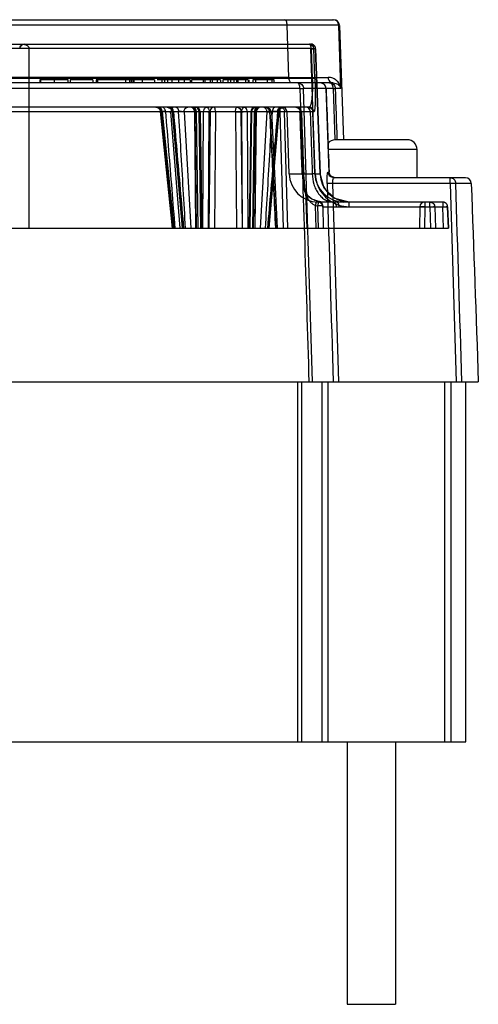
# Model space of a CAD drawing. Header units: millimetres. Extents: x 48 to 370, y 239 to 340.
# Tile 7 of 7: x 323 to 370, y 239 to 340. Entities that reach past the tile are written whole.
import ezdxf

# ---------------------------------------------------------------- set-up
doc = ezdxf.new("R2010")
doc.units = ezdxf.units.MM
doc.header["$LTSCALE"] = 37.523973
doc.layers.get('0').update_dxf_attribs({"linetype": 'CONTINUOUS'})

msp = doc.modelspace()

# ---------------------------------------------------------------- linework, layer by layer
at = {"color": 7}
for p, q in [((63.04, 339.86), (355.26, 339.86)), ((350.5, 339.29), (280.72, 339.29)), ((350.68, 333.93), (350.5, 339.29)), ((355.86, 339.28), (355.8, 339.28)), ((356.01, 332.78), (355.8, 339.28)), ((355.86, 339.28), (356.28, 327.51)), ((276.99, 337.36), (352.91, 337.36)), ((323.48, 337.32), (323.48, 337.36)), ((352.91, 337.36), (352.91, 336.88)), ((352.97, 336.89), (276.95, 336.89)), ((323.95, 318.41), (323.95, 336.88)), ((353.37, 324.01), (352.92, 336.88)), ((352.97, 336.89), (353.07, 333.8)), ((353.41, 336.88), (353.24, 336.88)), ((353.34, 333.79), (353.24, 336.88)), ((353.87, 324.01), (353.41, 336.88)), ((353.41, 336.88), (353.87, 324.01)), ((353.07, 333.8), (277.05, 333.8)), ((355.23, 333.36), (279.31, 333.36)), ((350.68, 333.93), (280.82, 333.93)), ((327.98, 333.66), (325.07, 333.66)), ((325.07, 333.66), (325.07, 333.36)), ((325.15, 333.36), (325.15, 333.66)), ((326.52, 333.66), (326.52, 333.36)), ((327.98, 333.36), (327.98, 333.66)), ((330.52, 333.66), (328.17, 333.66)), ((328.17, 333.66), (328.17, 333.36)), ((330.52, 333.66), (330.52, 333.36)), ((335.55, 333.66), (330.85, 333.66)), ((330.85, 333.66), (330.85, 333.36)), ((330.98, 333.66), (330.98, 333.36)), ((333.88, 333.66), (333.88, 333.36)), ((334.28, 333.66), (334.28, 333.36)), ((334.47, 333.36), (334.47, 333.66)), ((334.61, 333.66), (334.61, 333.36)), ((334.71, 333.36), (334.71, 333.66)), ((334.75, 333.36), (334.75, 333.66)), ((336.86, 333.66), (335.58, 333.66)), ((335.58, 333.66), (335.58, 333.36)), ((336.86, 333.66), (336.86, 333.36)), ((340.5, 333.66), (337.12, 333.66)), ((337.59, 333.66), (337.59, 333.36)), ((337.88, 333.66), (337.88, 333.36)), ((338.19, 333.66), (338.19, 333.36)), ((338.62, 333.66), (338.62, 333.36)), ((339.32, 333.66), (339.32, 333.36)), ((339.9, 333.66), (339.9, 333.36)), ((340.5, 333.66), (340.5, 333.36)), ((340.56, 333.66), (340.55, 333.66)), ((340.56, 333.36), (340.56, 333.66)), ((342.53, 333.66), (340.67, 333.66)), ((340.67, 333.66), (340.67, 333.36)), ((341.84, 333.66), (341.84, 333.36)), ((342.03, 333.66), (342.03, 333.36)), ((343.65, 333.66), (342.57, 333.66)), ((342.57, 333.66), (342.57, 333.36)), ((342.82, 333.36), (342.82, 333.66)), ((343.3, 333.66), (343.3, 333.36)), ((343.65, 333.66), (343.65, 333.36)), ((346.19, 333.66), (343.89, 333.66)), ((343.89, 333.66), (343.89, 333.36)), ((344.38, 333.66), (344.38, 333.36)), ((344.67, 333.66), (344.67, 333.36)), ((345.02, 333.66), (345.02, 333.36)), ((345.29, 333.66), (345.29, 333.36)), ((345.44, 333.36), (345.44, 333.66)), ((346.49, 333.66), (346.2, 333.66)), ((346.2, 333.66), (346.2, 333.36)), ((346.49, 333.66), (346.49, 333.36)), ((346.57, 333.66), (346.57, 333.66)), ((346.57, 333.36), (346.57, 333.66)), ((348.42, 333.66), (346.97, 333.66)), ((346.97, 333.66), (346.97, 333.36)), ((347.25, 333.66), (347.25, 333.36)), ((348.42, 333.66), (348.42, 333.36)), ((349.14, 333.66), (348.45, 333.66)), ((348.91, 333.66), (348.91, 333.36)), ((349.14, 333.36), (349.14, 333.66)), ((355.23, 333.36), (355.51, 333.31)), ((351.8, 332.78), (279.31, 332.78)), ((355.24, 332.78), (352.17, 332.78)), ((353.1, 302.61), (352.17, 332.78)), ((354.5, 332.78), (354.49, 332.78)), ((354.81, 324.19), (354.5, 332.78)), ((355.23, 332.78), (355.41, 327.51)), ((356.01, 332.78), (355.46, 332.78)), ((352.73, 330.86), (280.13, 330.86)), ((349.74, 330.37), (280.13, 330.38)), ((338.7, 318.41), (337.47, 330.41)), ((337.98, 330.42), (337.55, 330.42)), ((337.63, 330.37), (338.85, 318.41)), ((339.5, 318.41), (338.54, 330.37)), ((338.66, 330.4), (339.69, 318.41)), ((339.78, 318.41), (338.75, 330.37)), ((338.79, 330.42), (339.33, 330.42)), ((339.89, 330.37), (340.6, 318.41)), ((341.09, 318.41), (340.99, 330.36)), ((341, 330.37), (341.15, 318.41)), ((341.15, 330.36), (341.32, 318.41)), ((341.35, 318.41), (341.18, 330.37)), ((341.61, 318.41), (341.43, 330.37)), ((341.64, 318.41), (341.46, 330.36)), ((341.54, 330.37), (341.73, 318.41)), ((341.81, 318.41), (341.9, 330.37)), ((342.41, 318.41), (342.48, 330.36)), ((342.56, 330.37), (342.44, 318.41)), ((343.12, 330.36), (343.01, 318.41)), ((345.18, 330.36), (345.29, 318.41)), ((345.74, 330.37), (345.86, 318.41)), ((345.89, 318.41), (345.82, 330.36)), ((346.49, 318.41), (346.4, 330.37)), ((346.76, 330.37), (346.57, 318.41)), ((346.66, 318.41), (346.84, 330.36)), ((346.69, 318.41), (346.87, 330.37)), ((346.95, 318.41), (347.12, 330.37)), ((347.15, 330.36), (346.98, 318.41)), ((347.3, 330.37), (347.15, 318.41)), ((347.21, 318.41), (347.31, 330.36)), ((348.41, 330.37), (347.7, 318.41)), ((348.52, 318.41), (349.55, 330.37)), ((349.64, 330.4), (348.61, 318.41)), ((349.37, 318.41), (348.76, 330.37)), ((348.87, 330.38), (349.48, 318.41)), ((349.51, 330.42), (348.97, 330.42)), ((349.74, 330.37), (350.07, 318.41)), ((352.86, 330.38), (350.22, 330.38)), ((350.55, 318.41), (350.22, 330.38)), ((350.7, 324.01), (350.48, 330.38)), ((352.19, 324), (351.96, 330.38)), ((353.23, 330.38), (353.13, 330.38)), ((353.35, 324.01), (353.13, 330.38)), ((362.85, 327.51), (355.45, 327.51)), ((363.85, 326.51), (354.72, 326.51)), ((363.85, 323.61), (363.85, 326.51)), ((350.7, 324.01), (353.07, 324.01)), ((352.2, 323.86), (352.19, 324)), ((353.35, 324.01), (353.87, 324.01)), ((354.71, 324.19), (354.8, 324.19)), ((354.81, 324.19), (354.8, 324.19)), ((352.26, 323.26), (352.2, 323.86)), ((352.28, 322.99), (352.26, 323.26)), ((355.41, 323.61), (354.96, 323.81)), ((367.24, 323.03), (355.2, 323.03)), ((355.82, 302.61), (355.2, 323.03)), ((368.83, 323.61), (355.31, 323.61)), ((367.24, 323.03), (367.24, 323.61)), ((367.24, 323.03), (367.87, 302.61)), ((369.43, 323.03), (367.83, 323.03)), ((352.38, 322.19), (352.5, 318.41)), ((366.49, 321.11), (353.66, 321.11)), ((355.52, 321.11), (355.2, 321.11)), ((356.87, 320.63), (356.87, 321.11)), ((364.64, 321.11), (364.64, 320.63)), ((365.17, 320.63), (365.17, 321.11)), ((366.49, 321.11), (366.49, 320.63)), ((353.49, 318.41), (353.41, 320.76)), ((353.7, 318.41), (353.66, 320.71)), ((354.15, 320.71), (354.16, 320.62)), ((354.16, 320.7), (354.2, 318.41)), ((354.16, 320.62), (366.99, 320.63)), ((364.14, 320.62), (364.1, 318.41)), ((364.64, 320.63), (364.6, 318.41)), ((365.17, 320.63), (365.24, 318.41)), ((365.67, 320.63), (365.73, 318.41)), ((366.57, 318.41), (366.49, 320.63)), ((367.07, 318.41), (366.99, 320.63)), ((366.99, 320.63), (367.07, 318.41)), ((277.72, 318.41), (367.07, 318.41)), ((278.71, 302.61), (370.15, 302.61)), ((351.59, 265.61), (351.59, 302.61)), ((351.96, 302.61), (351.96, 265.61)), ((354.09, 265.61), (354.09, 302.61)), ((354.69, 302.61), (354.69, 265.61)), ((366.72, 265.61), (366.72, 302.61)), ((367.32, 302.61), (367.32, 265.61)), ((368.85, 265.61), (368.85, 302.61)), ((277.91, 265.61), (368.85, 265.61)), ((356.65, 265.61), (356.65, 238.61)), ((361.65, 265.61), (361.65, 238.61)), ((356.65, 238.61), (361.65, 238.61))]:
    msp.add_line(p, q, dxfattribs=at)
for points in [[(336.97, 330.86), (337.21, 330.8), (337.39, 330.64), (337.47, 330.41)], [(338.16, 330.86), (338.5, 330.73), (338.66, 330.4)], [(348.87, 330.38), (348.72, 330.69), (348.18, 330.86)], [(349.64, 330.4), (349.8, 330.73), (350.14, 330.86)], [(356.87, 321.11), (355.4, 321.49), (354.31, 322.55), (353.87, 324.01)], [(354.96, 323.81), (354.84, 324.03), (354.81, 324.19)], [(352.38, 322.25), (352.32, 322.61), (352.28, 322.99)], [(353.54, 321.23), (353.04, 321.42), (352.62, 321.75), (352.38, 322.25)], [(353.75, 321.18), (353.65, 321.2), (353.54, 321.23)], [(354.16, 320.62), (354.16, 320.59), (354.16, 320.61), (354.16, 320.62)]]:
    msp.add_lwpolyline(points, dxfattribs=at)
for centre, radius, start, end in [((355.2, 339.26), 0.6, 1.9701, 90.0111), ((355.26, 339.26), 0.6, 1.9821, 90.016), ((323.48, 336.86), 0.5, 90, 179), ((352.74, 336.86), 0.5, 1.9686, 89.9714), ((352.91, 336.86), 0.5, 2.0391, 92.0392), ((352.21, 1550.35), 1216.43, 269.92808, 270.11767), ((353.9, 332.76), 0.6, 2.0901, 90), ((354.72, 332.63), 1.3, 52.4669, 62.0904), ((354.69, 332.59), 1.34, 41.8761, 52.4234), ((340.49, 330.36), 0.5, 0.5, 89.9875), ((340.68, 330.36), 0.5, 0.7599, 90), ((341.04, 330.36), 0.5, 0.8914, 90), ((341.96, 301.5), 28.87, 88.9769, 90.1195), ((346.34, 302.02), 28.35, 89.87, 91.0335), ((347.26, 330.36), 0.5, 90, 179.1088), ((347.62, 330.36), 0.5, 90, 179.2401), ((347.81, 330.36), 0.5, 90.0023, 179.5), ((349.98, 330.36), 0.5, 2, 89.9999), ((351.46, 330.36), 0.5, 2.075, 90), ((352.73, 330.36), 0.499, 1.9246, 89.9358), ((355.45, 326.51), 1, 90, 141.4409), ((362.85, 326.51), 1, 0, 90), ((353.7, 324.11), 3, 182, 269.3061), ((355.54, 324.11), 3.5, 181.6347, 196.512), ((356.34, 324.11), 3, 181.918, 269.9249), ((356.87, 324.11), 3, 182.0444, 270.0053), ((355.45, 324.23), 0.644, 203.7145, 210.5853), ((355.42, 324.21), 0.61, 210.5843, 216.2889), ((368.83, 323.01), 0.6, 1.9828, 90.0166), ((354.45, 324.9), 3.79, 256.0732, 259.3944), ((353.66, 320.61), 0.5, 1, 89.3046), ((353.66, 320.69), 0.5, 1.0001, 79.069), ((364.64, 320.61), 0.5, 90.0041, 179.0001), ((365.17, 320.61), 0.5, 73.8894, 91.7917), ((366.49, 320.61), 0.5, 2.0317, 92.0319), ((354.47, 324.91), 4.28, 255.7242, 259.0602)]:
    msp.add_arc(centre, radius, start, end, dxfattribs=at)
for points, knots in [([(350.5, 339.29), (350.5, 339.37), (350.48, 339.51), (350.42, 339.71), (350.3, 339.86), (350.22, 339.86)], [0, 0, 0, 0, 0.329812, 0.619989, 1, 1, 1, 1]), ([(355.8, 339.28), (355.75, 339.28), (355.62, 339.28), (355.33, 339.29), (354.87, 339.29), (353.95, 339.29), (352.48, 339.29), (351.21, 339.29), (350.5, 339.29)], [0, 0, 0, 0, 0.022885, 0.078144, 0.164836, 0.28149, 0.595996, 1, 1, 1, 1]), ([(322.99, 336.94), (323, 337.02), (323.07, 337.17), (323.26, 337.32), (323.41, 337.34), (323.48, 337.32)], [0, 0, 0, 0, 0.344816, 0.687783, 1, 1, 1, 1]), ([(323.48, 337.32), (323.53, 337.31), (323.62, 337.29), (323.74, 337.23), (323.84, 337.16), (323.9, 337.07), (323.94, 336.97), (323.95, 336.91), (323.95, 336.88)], [0, 0, 0, 0, 0.211876, 0.399227, 0.566728, 0.720295, 0.86395, 1, 1, 1, 1]), ([(352.97, 336.89), (352.97, 336.97), (352.95, 337.11), (352.88, 337.29), (352.78, 337.36), (352.74, 337.36)], [0, 0, 0, 0, 0.428302, 0.769474, 1, 1, 1, 1]), ([(353.41, 336.88), (353.41, 336.91), (353.4, 336.99), (353.36, 337.09), (353.31, 337.17), (353.24, 337.24), (353.17, 337.29), (353.1, 337.32), (353.04, 337.35), (352.97, 337.36), (352.92, 337.36), (352.9, 337.36)], [0, 0, 0, 0, 0.135099, 0.277702, 0.40717, 0.524962, 0.632541, 0.730247, 0.819751, 0.904376, 1, 1, 1, 1]), ([(352.92, 336.88), (352.96, 336.88), (353.05, 336.88), (353.16, 336.88), (353.24, 336.88), (353.27, 336.88)], [0, 0, 0, 0, 0.366914, 0.70836, 1, 1, 1, 1]), ([(352.97, 336.89), (353.02, 336.89), (353.1, 336.89), (353.18, 336.88), (353.23, 336.89), (353.24, 336.88)], [0, 0, 0, 0, 0.511526, 0.859163, 1, 1, 1, 1]), ([(353.41, 336.88), (353.42, 336.9), (353.32, 336.88), (353.3, 336.88), (353.27, 336.88)], [0, 0, 0, 0, 0.444286, 1, 1, 1, 1]), ([(350.96, 333.36), (350.88, 333.36), (350.76, 333.51), (350.7, 333.72), (350.68, 333.86), (350.68, 333.93)], [0, 0, 0, 0, 0.38008, 0.679795, 1, 1, 1, 1]), ([(351.58, 333.36), (351.73, 333.36), (352.04, 333.24), (352.17, 332.93), (352.17, 332.78)], [0, 0, 0, 0, 0.49693, 1, 1, 1, 1]), ([(351.8, 332.78), (351.8, 332.86), (351.79, 333), (351.75, 333.19), (351.66, 333.36), (351.58, 333.36)], [0, 0, 0, 0, 0.346966, 0.647837, 1, 1, 1, 1]), ([(353.07, 333.8), (353.08, 333.68), (353.09, 333.28), (353.09, 332.74), (353.07, 332.21), (353.04, 331.84), (353, 331.53), (352.96, 331.25), (352.9, 331.05), (352.84, 330.92), (352.78, 330.87), (352.75, 330.86), (352.73, 330.86)], [0, 0, 0, 0, 0.119166, 0.39796, 0.531126, 0.648706, 0.759405, 0.84809, 0.920859, 0.968919, 0.98586, 1, 1, 1, 1]), ([(353.34, 333.79), (353.34, 333.79), (353.32, 333.79), (353.3, 333.8), (353.26, 333.8), (353.22, 333.8), (353.18, 333.8), (353.13, 333.8), (353.1, 333.8), (353.07, 333.8)], [0, 0, 0, 0, 0.041777, 0.127205, 0.260981, 0.4481, 0.582515, 0.733603, 1, 1, 1, 1]), ([(353.34, 333.79), (353.35, 333.45), (353.37, 332.79), (353.37, 331.9), (353.37, 331.14), (353.32, 330.71), (353.29, 330.4), (353.23, 330.38)], [0, 0, 0, 0, 0.29932, 0.569845, 0.790605, 0.939063, 1, 1, 1, 1]), ([(355.33, 333.77), (355.28, 333.8), (355.09, 333.89), (354.87, 333.93), (354.7, 333.93)], [0, 0, 0, 0, 0.234653, 1, 1, 1, 1]), ([(354.86, 333.36), (355.01, 333.36), (355.32, 333.24), (355.45, 332.93), (355.46, 332.78)], [0, 0, 0, 0, 0.499567, 1, 1, 1, 1]), ([(355.04, 333.28), (355.03, 333.3), (354.98, 333.34), (354.91, 333.36), (354.86, 333.36)], [0, 0, 0, 0, 0.270829, 1, 1, 1, 1]), ([(354.97, 333.44), (354.99, 333.43), (355.07, 333.38), (355.16, 333.36), (355.23, 333.36)], [0, 0, 0, 0, 0.265253, 1, 1, 1, 1]), ([(355.24, 332.78), (355.23, 332.83), (355.22, 333.01), (355.14, 333.2), (355.04, 333.28)], [0, 0, 0, 0, 0.278114, 1, 1, 1, 1]), ([(355.51, 333.31), (355.64, 333.27), (355.87, 333.13), (355.99, 332.89), (356.01, 332.78)], [0, 0, 0, 0, 0.546971, 1, 1, 1, 1]), ([(356.01, 332.78), (356, 332.91), (355.93, 333.17), (355.78, 333.39), (355.69, 333.49)], [0, 0, 0, 0, 0.492627, 1, 1, 1, 1]), ([(351.8, 332.78), (351.88, 332.78), (352.01, 332.78), (352.13, 332.79), (352.17, 332.78)], [0, 0, 0, 0, 0.654336, 1, 1, 1, 1]), ([(355.23, 332.78), (355.29, 332.78), (355.36, 332.78), (355.44, 332.79), (355.46, 332.78)], [0, 0, 0, 0, 0.693375, 1, 1, 1, 1]), ([(337.15, 330.86), (337.16, 330.86), (337.19, 330.86), (337.26, 330.84), (337.32, 330.81), (337.37, 330.78), (337.4, 330.75), (337.43, 330.72), (337.46, 330.67), (337.5, 330.6), (337.53, 330.51), (337.54, 330.45), (337.55, 330.42)], [0, 0, 0, 0, 0.046265, 0.177752, 0.307097, 0.370755, 0.433405, 0.497318, 0.564903, 0.710381, 0.867513, 1, 1, 1, 1]), ([(337.63, 330.37), (337.63, 330.4), (337.62, 330.46), (337.61, 330.55), (337.58, 330.63), (337.56, 330.68), (337.54, 330.72), (337.51, 330.75), (337.48, 330.79), (337.44, 330.83), (337.38, 330.85), (337.33, 330.86), (337.32, 330.86)], [0, 0, 0, 0, 0.136388, 0.297474, 0.444055, 0.510683, 0.57255, 0.631916, 0.690751, 0.805102, 0.914233, 1, 1, 1, 1]), ([(337.63, 330.37), (337.62, 330.37), (337.59, 330.38), (337.56, 330.38), (337.52, 330.39), (337.5, 330.4), (337.48, 330.4), (337.47, 330.41), (337.47, 330.41), (337.47, 330.41), (337.48, 330.42), (337.49, 330.42), (337.5, 330.42), (337.53, 330.42), (337.54, 330.42), (337.55, 330.42)], [0, 0, 0, 0, 0.126357, 0.324115, 0.46646, 0.559995, 0.626614, 0.670436, 0.680674, 0.691982, 0.711253, 0.740065, 0.827111, 0.9056, 1, 1, 1, 1]), ([(338.78, 318.41), (338.65, 319.74), (338.37, 322.41), (337.96, 326.42), (337.69, 329.08), (337.55, 330.42)], [0, 0, 0, 0, 0.333393, 0.666714, 1, 1, 1, 1]), ([(337.98, 330.42), (337.97, 330.47), (337.95, 330.59), (337.85, 330.77), (337.7, 330.86), (337.6, 330.86)], [0, 0, 0, 0, 0.272791, 0.544549, 1, 1, 1, 1]), ([(337.98, 330.42), (338.07, 330.42), (338.25, 330.41), (338.44, 330.39), (338.54, 330.37)], [0, 0, 0, 0, 0.478539, 1, 1, 1, 1]), ([(337.98, 330.42), (338.08, 329.08), (338.3, 326.42), (338.62, 322.41), (338.84, 319.74), (338.94, 318.41)], [0, 0, 0, 0, 0.333272, 0.666622, 1, 1, 1, 1]), ([(338.36, 330.86), (338.46, 330.86), (338.63, 330.76), (338.72, 330.55), (338.75, 330.43), (338.75, 330.37)], [0, 0, 0, 0, 0.454378, 0.727872, 1, 1, 1, 1]), ([(338.79, 330.42), (338.79, 330.47), (338.76, 330.58), (338.69, 330.76), (338.55, 330.86), (338.47, 330.86)], [0, 0, 0, 0, 0.28744, 0.566808, 1, 1, 1, 1]), ([(338.85, 330.86), (338.76, 330.86), (338.65, 330.77), (338.59, 330.64), (338.55, 330.52), (338.54, 330.43), (338.54, 330.37)], [0, 0, 0, 0, 0.418017, 0.557057, 0.705037, 1, 1, 1, 1]), ([(338.79, 330.42), (338.76, 330.42), (338.72, 330.42), (338.68, 330.41), (338.66, 330.41), (338.66, 330.41), (338.66, 330.4), (338.66, 330.4), (338.67, 330.39), (338.68, 330.39), (338.71, 330.38), (338.73, 330.37), (338.75, 330.37)], [0, 0, 0, 0, 0.390609, 0.508145, 0.546097, 0.570729, 0.586681, 0.60686, 0.638909, 0.684416, 0.816052, 1, 1, 1, 1]), ([(338.79, 330.42), (338.91, 329.08), (339.14, 326.42), (339.49, 322.41), (339.72, 319.74), (339.84, 318.41)], [0, 0, 0, 0, 0.333287, 0.666607, 1, 1, 1, 1]), ([(339.04, 330.86), (339.07, 330.86), (339.12, 330.85), (339.17, 330.81), (339.2, 330.78), (339.23, 330.75), (339.25, 330.72), (339.27, 330.67), (339.3, 330.6), (339.32, 330.51), (339.33, 330.45), (339.33, 330.42)], [0, 0, 0, 0, 0.148722, 0.264977, 0.325273, 0.386551, 0.450912, 0.520797, 0.676532, 0.850561, 1, 1, 1, 1]), ([(340.04, 318.41), (339.96, 319.74), (339.81, 322.41), (339.57, 326.42), (339.41, 329.08), (339.33, 330.42)], [0, 0, 0, 0, 0.333379, 0.666728, 1, 1, 1, 1]), ([(339.89, 330.37), (339.88, 330.37), (339.85, 330.38), (339.81, 330.38), (339.75, 330.39), (339.7, 330.4), (339.65, 330.4), (339.61, 330.41), (339.57, 330.41), (339.53, 330.41), (339.5, 330.42), (339.47, 330.42), (339.44, 330.42), (339.41, 330.42), (339.37, 330.42), (339.35, 330.42), (339.33, 330.42)], [0, 0, 0, 0, 0.048128, 0.14542, 0.242488, 0.335887, 0.42381, 0.505198, 0.578853, 0.644458, 0.703962, 0.760025, 0.815088, 0.870569, 0.927332, 1, 1, 1, 1]), ([(339.89, 330.37), (339.89, 330.4), (339.89, 330.46), (339.91, 330.55), (339.95, 330.63), (339.98, 330.68), (340, 330.72), (340.03, 330.75), (340.07, 330.79), (340.13, 330.83), (340.2, 330.85), (340.25, 330.86), (340.28, 330.86)], [0, 0, 0, 0, 0.125431, 0.274887, 0.413559, 0.477939, 0.538724, 0.598159, 0.658338, 0.779698, 0.901443, 1, 1, 1, 1]), ([(341.16, 330.36), (341.16, 330.45), (341.11, 330.62), (340.93, 330.81), (340.77, 330.86), (340.68, 330.86)], [0, 0, 0, 0, 0.341334, 0.674705, 1, 1, 1, 1]), ([(340.68, 330.86), (340.74, 330.86), (340.86, 330.8), (340.97, 330.61), (341, 330.45), (341, 330.37)], [0, 0, 0, 0, 0.262175, 0.593284, 1, 1, 1, 1]), ([(341.15, 330.36), (341.16, 330.36), (341.21, 330.37), (341.07, 330.37), (341.04, 330.37), (341, 330.37)], [0, 0, 0, 0, 0.14067, 0.384644, 1, 1, 1, 1]), ([(341.46, 330.36), (341.46, 330.45), (341.43, 330.62), (341.27, 330.81), (341.11, 330.86), (341.04, 330.86)], [0, 0, 0, 0, 0.356573, 0.690419, 1, 1, 1, 1]), ([(341.43, 330.37), (341.43, 330.45), (341.39, 330.61), (341.25, 330.81), (341.11, 330.86), (341.04, 330.86)], [0, 0, 0, 0, 0.367409, 0.702039, 1, 1, 1, 1]), ([(341.46, 330.36), (341.48, 330.37), (341.59, 330.37), (341.47, 330.37), (341.43, 330.37)], [0, 0, 0, 0, 0.432559, 1, 1, 1, 1]), ([(341.9, 330.37), (341.9, 330.45), (341.93, 330.61), (342.03, 330.8), (342.16, 330.86), (342.21, 330.86)], [0, 0, 0, 0, 0.39693, 0.734114, 1, 1, 1, 1]), ([(342.21, 330.86), (342.26, 330.86), (342.38, 330.79), (342.46, 330.6), (342.48, 330.45), (342.48, 330.36)], [0, 0, 0, 0, 0.242174, 0.579449, 1, 1, 1, 1]), ([(343.12, 330.36), (343.05, 330.37), (342.92, 330.37), (342.74, 330.37), (342.62, 330.37), (342.56, 330.37)], [0, 0, 0, 0, 0.354348, 0.706305, 1, 1, 1, 1]), ([(342.96, 330.86), (342.89, 330.86), (342.74, 330.81), (342.6, 330.61), (342.57, 330.45), (342.57, 330.37)], [0, 0, 0, 0, 0.298044, 0.632634, 1, 1, 1, 1]), ([(343.12, 330.36), (343.12, 330.45), (343.11, 330.6), (343.07, 330.77), (342.99, 330.86), (342.96, 330.86)], [0, 0, 0, 0, 0.457691, 0.808027, 1, 1, 1, 1]), ([(345.18, 330.36), (345.18, 330.45), (345.19, 330.6), (345.23, 330.77), (345.31, 330.86), (345.34, 330.86)], [0, 0, 0, 0, 0.457691, 0.808027, 1, 1, 1, 1]), ([(345.18, 330.36), (345.25, 330.37), (345.38, 330.37), (345.56, 330.37), (345.68, 330.37), (345.74, 330.37)], [0, 0, 0, 0, 0.354348, 0.706305, 1, 1, 1, 1]), ([(345.34, 330.86), (345.41, 330.86), (345.55, 330.81), (345.7, 330.62), (345.73, 330.46), (345.73, 330.37)], [0, 0, 0, 0, 0.293976, 0.62298, 1, 1, 1, 1]), ([(345.82, 330.36), (345.82, 330.45), (345.84, 330.6), (345.92, 330.79), (346.04, 330.86), (346.09, 330.86)], [0, 0, 0, 0, 0.415721, 0.75613, 1, 1, 1, 1]), ([(346.4, 330.37), (346.4, 330.45), (346.37, 330.6), (346.27, 330.8), (346.14, 330.86), (346.09, 330.86)], [0, 0, 0, 0, 0.388186, 0.730744, 1, 1, 1, 1]), ([(346.87, 330.37), (346.84, 330.37), (346.73, 330.37), (346.82, 330.37), (346.84, 330.36)], [0, 0, 0, 0, 0.574, 1, 1, 1, 1]), ([(347.26, 330.86), (347.19, 330.86), (347.03, 330.81), (346.87, 330.62), (346.84, 330.45), (346.84, 330.36)], [0, 0, 0, 0, 0.307655, 0.639132, 1, 1, 1, 1]), ([(346.87, 330.37), (346.87, 330.45), (346.91, 330.61), (347.05, 330.81), (347.19, 330.86), (347.26, 330.86)], [0, 0, 0, 0, 0.367762, 0.702083, 1, 1, 1, 1]), ([(347.15, 330.36), (347.14, 330.36), (347.09, 330.37), (347.23, 330.37), (347.26, 330.37), (347.3, 330.37)], [0, 0, 0, 0, 0.14067, 0.384644, 1, 1, 1, 1]), ([(347.14, 330.36), (347.14, 330.45), (347.19, 330.62), (347.37, 330.81), (347.53, 330.86), (347.62, 330.86)], [0, 0, 0, 0, 0.341334, 0.674705, 1, 1, 1, 1]), ([(347.62, 330.86), (347.56, 330.86), (347.44, 330.8), (347.33, 330.61), (347.3, 330.45), (347.3, 330.37)], [0, 0, 0, 0, 0.262175, 0.593284, 1, 1, 1, 1]), ([(348.41, 330.37), (348.41, 330.4), (348.41, 330.46), (348.39, 330.55), (348.35, 330.63), (348.32, 330.68), (348.3, 330.72), (348.27, 330.75), (348.23, 330.79), (348.17, 330.83), (348.1, 330.85), (348.05, 330.86), (348.02, 330.86)], [0, 0, 0, 0, 0.125431, 0.274887, 0.413559, 0.477939, 0.538724, 0.598159, 0.658338, 0.779698, 0.901443, 1, 1, 1, 1]), ([(348.68, 330.38), (348.68, 330.44), (348.65, 330.56), (348.55, 330.71), (348.39, 330.83), (348.25, 330.86), (348.18, 330.86)], [0, 0, 0, 0, 0.233294, 0.470106, 0.716858, 1, 1, 1, 1]), ([(348.76, 330.37), (348.76, 330.4), (348.75, 330.47), (348.72, 330.56), (348.67, 330.63), (348.61, 330.7), (348.55, 330.75), (348.47, 330.79), (348.39, 330.83), (348.29, 330.85), (348.21, 330.86), (348.18, 330.86)], [0, 0, 0, 0, 0.123253, 0.233068, 0.337022, 0.436303, 0.533908, 0.63504, 0.744539, 0.866302, 1, 1, 1, 1]), ([(348.26, 318.41), (348.34, 319.74), (348.49, 322.41), (348.73, 326.42), (348.89, 329.08), (348.97, 330.42)], [0, 0, 0, 0, 0.333379, 0.666728, 1, 1, 1, 1]), ([(348.41, 330.37), (348.42, 330.37), (348.45, 330.38), (348.49, 330.38), (348.55, 330.39), (348.6, 330.4), (348.65, 330.4), (348.69, 330.41), (348.73, 330.41), (348.77, 330.41), (348.8, 330.42), (348.83, 330.42), (348.86, 330.42), (348.89, 330.42), (348.93, 330.42), (348.95, 330.42), (348.97, 330.42)], [0, 0, 0, 0, 0.048128, 0.14542, 0.242488, 0.335887, 0.42381, 0.505198, 0.578853, 0.644458, 0.703962, 0.760025, 0.815088, 0.870569, 0.927332, 1, 1, 1, 1]), ([(349.51, 330.42), (349.39, 329.08), (349.16, 326.42), (348.81, 322.41), (348.58, 319.74), (348.46, 318.41)], [0, 0, 0, 0, 0.333287, 0.666607, 1, 1, 1, 1]), ([(348.76, 330.37), (348.79, 330.37), (348.9, 330.37), (348.77, 330.39), (348.72, 330.38), (348.68, 330.38)], [0, 0, 0, 0, 0.348281, 0.528655, 1, 1, 1, 1]), ([(348.68, 330.38), (348.75, 329.05), (348.88, 326.39), (349.09, 322.4), (349.22, 319.74), (349.29, 318.41)], [0, 0, 0, 0, 0.333388, 0.666721, 1, 1, 1, 1]), ([(349.26, 330.86), (349.23, 330.86), (349.18, 330.85), (349.13, 330.81), (349.1, 330.78), (349.07, 330.75), (349.05, 330.72), (349.03, 330.67), (349, 330.6), (348.98, 330.51), (348.97, 330.45), (348.97, 330.42)], [0, 0, 0, 0, 0.148722, 0.264977, 0.325273, 0.386551, 0.450912, 0.520797, 0.676532, 0.850561, 1, 1, 1, 1]), ([(349.51, 330.42), (349.51, 330.47), (349.54, 330.58), (349.61, 330.76), (349.75, 330.86), (349.83, 330.86)], [0, 0, 0, 0, 0.28744, 0.566808, 1, 1, 1, 1]), ([(349.51, 330.42), (349.54, 330.42), (349.58, 330.42), (349.62, 330.41), (349.64, 330.41), (349.64, 330.41), (349.64, 330.4), (349.64, 330.4), (349.63, 330.39), (349.62, 330.39), (349.59, 330.38), (349.57, 330.37), (349.55, 330.37)], [0, 0, 0, 0, 0.390609, 0.508145, 0.546097, 0.570729, 0.586681, 0.60686, 0.638909, 0.684416, 0.816052, 1, 1, 1, 1]), ([(349.94, 330.86), (349.84, 330.86), (349.67, 330.76), (349.58, 330.55), (349.55, 330.43), (349.55, 330.37)], [0, 0, 0, 0, 0.454378, 0.727872, 1, 1, 1, 1]), ([(349.79, 330.86), (349.79, 330.86), (349.78, 330.85), (349.77, 330.82), (349.76, 330.78), (349.76, 330.74), (349.75, 330.69), (349.75, 330.63), (349.74, 330.56), (349.74, 330.49), (349.74, 330.42), (349.74, 330.38), (349.74, 330.37)], [0, 0, 0, 0, 0.025688, 0.082364, 0.159054, 0.25179, 0.356918, 0.473204, 0.60165, 0.748742, 0.914926, 1, 1, 1, 1]), ([(350.22, 330.38), (350.2, 330.38), (350.14, 330.38), (350.02, 330.38), (349.88, 330.38), (349.79, 330.37), (349.74, 330.37)], [0, 0, 0, 0, 0.135839, 0.395179, 0.710303, 1, 1, 1, 1]), ([(349.79, 330.86), (349.84, 330.86), (349.94, 330.84), (350.06, 330.76), (350.15, 330.65), (350.21, 330.52), (350.22, 330.42), (350.22, 330.38)], [0, 0, 0, 0, 0.220097, 0.413318, 0.611083, 0.800733, 1, 1, 1, 1]), ([(351.39, 330.86), (351.46, 330.86), (351.61, 330.81), (351.77, 330.62), (351.81, 330.45), (351.81, 330.36)], [0, 0, 0, 0, 0.30196, 0.633269, 1, 1, 1, 1]), ([(351.96, 330.38), (351.95, 330.46), (351.91, 330.62), (351.73, 330.81), (351.55, 330.86), (351.46, 330.86)], [0, 0, 0, 0, 0.311784, 0.650831, 1, 1, 1, 1]), ([(351.81, 330.38), (351.84, 330.38), (351.86, 330.38), (351.97, 330.38), (351.96, 330.38)], [0, 0, 0, 0, 0.672241, 1, 1, 1, 1]), ([(352.04, 324.01), (352.01, 324.71), (351.96, 326.13), (351.89, 328.25), (351.83, 329.67), (351.81, 330.38)], [0, 0, 0, 0, 0.333383, 0.666717, 1, 1, 1, 1]), ([(351.96, 330.38), (352, 329.32), (352.07, 327.19), (352.15, 325.07), (352.19, 324.01)], [0, 0, 0, 0, 0.5, 1, 1, 1, 1]), ([(352.86, 330.38), (352.86, 330.45), (352.83, 330.61), (352.71, 330.8), (352.56, 330.86), (352.5, 330.86)], [0, 0, 0, 0, 0.353006, 0.696865, 1, 1, 1, 1]), ([(352.63, 330.86), (352.72, 330.86), (352.89, 330.81), (353.08, 330.63), (353.13, 330.45), (353.13, 330.36)], [0, 0, 0, 0, 0.325465, 0.656973, 1, 1, 1, 1]), ([(353.13, 330.38), (353.12, 330.38), (353.07, 330.38), (352.98, 330.38), (352.9, 330.38), (352.86, 330.38)], [0, 0, 0, 0, 0.157433, 0.496827, 1, 1, 1, 1]), ([(352.86, 330.38), (352.88, 329.67), (352.93, 328.25), (353, 326.13), (353.05, 324.71), (353.07, 324.01)], [0, 0, 0, 0, 0.333283, 0.666616, 1, 1, 1, 1]), ([(352.04, 324.01), (352.07, 324), (352.09, 324), (352.2, 324), (352.19, 324.01)], [0, 0, 0, 0, 0.683012, 1, 1, 1, 1]), ([(352.18, 323.11), (352.19, 323.26), (352.22, 323.56), (352.21, 323.86), (352.19, 324.01)], [0, 0, 0, 0, 0.498286, 1, 1, 1, 1]), ([(352.28, 322.96), (352.27, 323.07), (352.25, 323.3), (352.22, 323.65), (352.2, 323.89), (352.19, 324.01)], [0, 0, 0, 0, 0.311085, 0.659495, 1, 1, 1, 1]), ([(353.07, 324.01), (353.08, 323.65), (353.16, 323.1), (353.43, 322.42), (353.7, 321.97), (354.03, 321.59), (354.41, 321.31), (354.8, 321.15), (355.07, 321.11), (355.2, 321.11)], [0, 0, 0, 0, 0.273957, 0.414176, 0.549966, 0.677407, 0.794759, 0.901639, 1, 1, 1, 1]), ([(353.35, 324.01), (353.34, 324), (353.31, 324), (353.25, 324), (353.17, 324), (353.11, 324), (353.07, 324.01)], [0, 0, 0, 0, 0.100671, 0.305164, 0.607349, 1, 1, 1, 1]), ([(353.37, 324.01), (353.4, 324.01), (353.47, 324.01), (353.56, 324.01), (353.64, 324.01), (353.69, 324.01), (353.73, 324.01), (353.76, 324.01), (353.79, 324.01), (353.81, 324.01), (353.84, 324.01), (353.85, 324.01), (353.87, 324.01), (353.87, 324.01)], [0, 0, 0, 0, 0.184039, 0.38769, 0.565951, 0.643185, 0.711892, 0.774346, 0.83194, 0.883205, 0.926605, 0.981831, 1, 1, 1, 1]), ([(353.37, 324.01), (353.39, 323.65), (353.52, 322.93), (354.04, 321.98), (354.82, 321.22), (355.79, 320.74), (356.51, 320.63), (356.87, 320.63)], [0, 0, 0, 0, 0.20077, 0.400437, 0.599743, 0.799416, 1, 1, 1, 1]), ([(354.62, 323.85), (354.63, 323.93), (354.64, 324.04), (354.67, 324.16), (354.7, 324.19), (354.71, 324.19)], [0, 0, 0, 0, 0.706201, 0.901492, 1, 1, 1, 1]), ([(355.31, 323.61), (355.16, 323.61), (354.85, 323.73), (354.72, 324.04), (354.71, 324.19)], [0, 0, 0, 0, 0.498685, 1, 1, 1, 1]), ([(354.86, 323.97), (354.83, 324.02), (354.81, 324.09), (354.8, 324.17), (354.8, 324.19)], [0, 0, 0, 0, 0.76117, 1, 1, 1, 1]), ([(352.24, 322.45), (352.24, 322.5), (352.21, 322.72), (352.19, 322.94), (352.18, 323.11)], [0, 0, 0, 0, 0.224521, 1, 1, 1, 1]), ([(352.28, 322.96), (352.28, 322.99), (352.27, 323.06), (352.21, 323.09), (352.18, 323.11)], [0, 0, 0, 0, 0.441065, 1, 1, 1, 1]), ([(354.6, 323.03), (354.6, 323.11), (354.59, 323.38), (354.6, 323.65), (354.62, 323.85)], [0, 0, 0, 0, 0.276664, 1, 1, 1, 1]), ([(355.2, 323.03), (355.07, 323.03), (354.89, 323.02), (354.69, 323.03), (354.62, 323.03), (354.6, 323.03)], [0, 0, 0, 0, 0.659815, 0.889299, 1, 1, 1, 1]), ([(355.4, 323.61), (355.38, 323.61), (355.27, 323.62), (355.18, 323.65), (355.11, 323.69)], [0, 0, 0, 0, 0.237379, 1, 1, 1, 1]), ([(355.2, 323.03), (355.19, 323.17), (355.19, 323.36), (355.24, 323.55), (355.29, 323.61), (355.31, 323.61)], [0, 0, 0, 0, 0.674339, 0.887111, 1, 1, 1, 1]), ([(367.24, 323.61), (367.39, 323.61), (367.7, 323.49), (367.83, 323.18), (367.83, 323.03)], [0, 0, 0, 0, 0.498797, 1, 1, 1, 1]), ([(367.24, 323.03), (367.31, 323.03), (367.44, 323.04), (367.62, 323.04), (367.74, 323.04), (367.81, 323.04), (367.83, 323.03)], [0, 0, 0, 0, 0.357061, 0.668298, 0.89198, 1, 1, 1, 1]), ([(353.54, 321.23), (353.47, 321.24), (353.33, 321.28), (353.13, 321.36), (352.92, 321.47), (352.72, 321.61), (352.54, 321.78), (352.4, 321.98), (352.29, 322.2), (352.25, 322.37), (352.24, 322.45)], [0, 0, 0, 0, 0.109186, 0.225651, 0.348639, 0.476831, 0.607945, 0.739909, 0.871078, 1, 1, 1, 1]), ([(352.38, 322.19), (352.38, 322.21), (352.38, 322.26), (352.35, 322.34), (352.31, 322.39), (352.27, 322.43), (352.25, 322.44), (352.24, 322.45)], [0, 0, 0, 0, 0.247113, 0.507008, 0.765857, 0.895093, 1, 1, 1, 1]), ([(352.38, 322.19), (352.36, 322.27), (352.34, 322.44), (352.31, 322.7), (352.29, 322.87), (352.28, 322.96)], [0, 0, 0, 0, 0.322672, 0.656871, 1, 1, 1, 1]), ([(352.38, 322.19), (352.38, 322.13), (352.41, 322), (352.46, 321.81), (352.53, 321.62), (352.62, 321.45), (352.72, 321.3), (352.82, 321.18), (352.92, 321.07), (353.03, 320.98), (353.14, 320.9), (353.26, 320.83), (353.35, 320.79), (353.41, 320.77), (353.41, 320.76)], [0, 0, 0, 0, 0.092062, 0.213079, 0.323812, 0.425465, 0.519302, 0.605388, 0.683988, 0.758148, 0.831573, 0.906575, 0.984901, 1, 1, 1, 1]), ([(353.41, 320.76), (353.42, 320.8), (353.44, 320.86), (353.46, 320.94), (353.48, 321), (353.49, 321.05), (353.5, 321.08), (353.51, 321.11), (353.51, 321.14), (353.52, 321.17), (353.54, 321.25), (353.54, 321.23)], [0, 0, 0, 0, 0.21556, 0.428929, 0.524808, 0.611962, 0.689749, 0.757902, 0.818839, 0.873914, 1, 1, 1, 1]), ([(353.66, 320.71), (353.66, 320.74), (353.68, 320.8), (353.69, 320.88), (353.7, 320.94), (353.71, 320.99), (353.72, 321.02), (353.73, 321.06), (353.73, 321.09), (353.74, 321.12), (353.75, 321.2), (353.75, 321.18)], [0, 0, 0, 0, 0.189869, 0.404623, 0.501582, 0.590028, 0.669276, 0.73902, 0.801715, 0.858775, 1, 1, 1, 1]), ([(353.66, 321.11), (353.68, 321.11), (353.71, 321.12), (353.74, 321.15), (353.75, 321.17), (353.75, 321.18)], [0, 0, 0, 0, 0.442643, 0.757526, 1, 1, 1, 1]), ([(354.16, 320.7), (354.16, 320.73), (354.15, 320.8), (354.12, 320.88), (354.09, 320.94), (354.07, 320.98), (354.04, 321.01), (353.99, 321.06), (353.93, 321.11), (353.84, 321.16), (353.78, 321.17), (353.75, 321.18)], [0, 0, 0, 0, 0.148106, 0.29534, 0.365829, 0.433879, 0.50196, 0.572542, 0.720159, 0.874576, 1, 1, 1, 1]), ([(355.56, 320.62), (355.56, 320.68), (355.54, 320.8), (355.45, 321), (355.3, 321.11), (355.2, 321.11)], [0, 0, 0, 0, 0.280084, 0.557972, 1, 1, 1, 1]), ([(355.85, 320.62), (355.85, 320.7), (355.82, 320.86), (355.71, 321.05), (355.58, 321.11), (355.52, 321.11)], [0, 0, 0, 0, 0.381397, 0.722582, 1, 1, 1, 1]), ([(365.15, 321.11), (365.2, 321.11), (365.29, 321.1), (365.42, 321.05), (365.55, 320.95), (365.64, 320.8), (365.66, 320.69), (365.67, 320.63)], [0, 0, 0, 0, 0.176515, 0.347138, 0.548298, 0.772418, 1, 1, 1, 1]), ([(366.99, 320.63), (366.99, 320.67), (366.98, 320.74), (366.94, 320.85), (366.88, 320.93), (366.82, 320.99), (366.75, 321.04), (366.68, 321.08), (366.61, 321.1), (366.55, 321.11), (366.5, 321.11), (366.47, 321.11)], [0, 0, 0, 0, 0.153166, 0.292272, 0.418713, 0.533879, 0.639165, 0.734901, 0.822669, 0.905757, 1, 1, 1, 1]), ([(354.01, 320.71), (353.98, 320.71), (353.9, 320.71), (353.78, 320.71), (353.7, 320.71), (353.66, 320.71)], [0, 0, 0, 0, 0.292921, 0.633982, 1, 1, 1, 1]), ([(354.16, 320.7), (354.16, 320.72), (354.07, 320.7), (354.04, 320.71), (354.01, 320.71)], [0, 0, 0, 0, 0.439894, 1, 1, 1, 1]), ([(364.29, 320.63), (364.26, 320.63), (364.23, 320.62), (364.14, 320.64), (364.14, 320.62)], [0, 0, 0, 0, 0.54076, 1, 1, 1, 1]), ([(364.64, 320.63), (364.6, 320.63), (364.52, 320.63), (364.4, 320.63), (364.32, 320.63), (364.29, 320.63)], [0, 0, 0, 0, 0.365457, 0.706825, 1, 1, 1, 1]), ([(365.17, 320.63), (365.25, 320.63), (365.38, 320.63), (365.55, 320.63), (365.64, 320.64), (365.67, 320.63)], [0, 0, 0, 0, 0.462532, 0.82521, 1, 1, 1, 1]), ([(366.5, 320.63), (366.54, 320.63), (366.62, 320.63), (366.74, 320.63), (366.81, 320.63), (366.85, 320.63)], [0, 0, 0, 0, 0.36696, 0.707821, 1, 1, 1, 1]), ([(366.99, 320.63), (367, 320.65), (366.9, 320.63), (366.87, 320.63), (366.85, 320.63)], [0, 0, 0, 0, 0.446102, 1, 1, 1, 1])]:
    msp.add_open_spline(points, degree=3, knots=knots, dxfattribs=at)
for points in [[(354.19, 333.28), (354.1, 333.33), (354, 333.36), (353.9, 333.36)], [(354.34, 333.16), (354.29, 333.21), (354.24, 333.25), (354.19, 333.28)], [(354.7, 333.93), (354.71, 333.75), (354.81, 333.54), (354.97, 333.44)], [(351.8, 332.78), (352.11, 322.72), (352.42, 312.67), (352.73, 302.61)], [(354.49, 332.78), (354.49, 332.88), (354.46, 332.98), (354.41, 333.07)], [(354.49, 332.78), (354.6, 329.92), (354.7, 327.05), (354.8, 324.19)], [(355.64, 327.52), (355.58, 329.27), (355.52, 331.03), (355.46, 332.78)], [(354.6, 323.03), (354.81, 316.22), (355.02, 309.42), (355.23, 302.61)], [(354.98, 323.78), (354.96, 323.8), (354.94, 323.82), (354.93, 323.85)], [(355.11, 323.69), (355.06, 323.71), (355.02, 323.75), (354.98, 323.78)], [(368.46, 302.61), (368.25, 309.42), (368.04, 316.22), (367.83, 323.03)], [(369.43, 323.03), (369.67, 316.22), (369.91, 309.42), (370.15, 302.61)]]:
    msp.add_open_spline(points, degree=3, dxfattribs=at)

doc.saveas('drawing.dxf')
